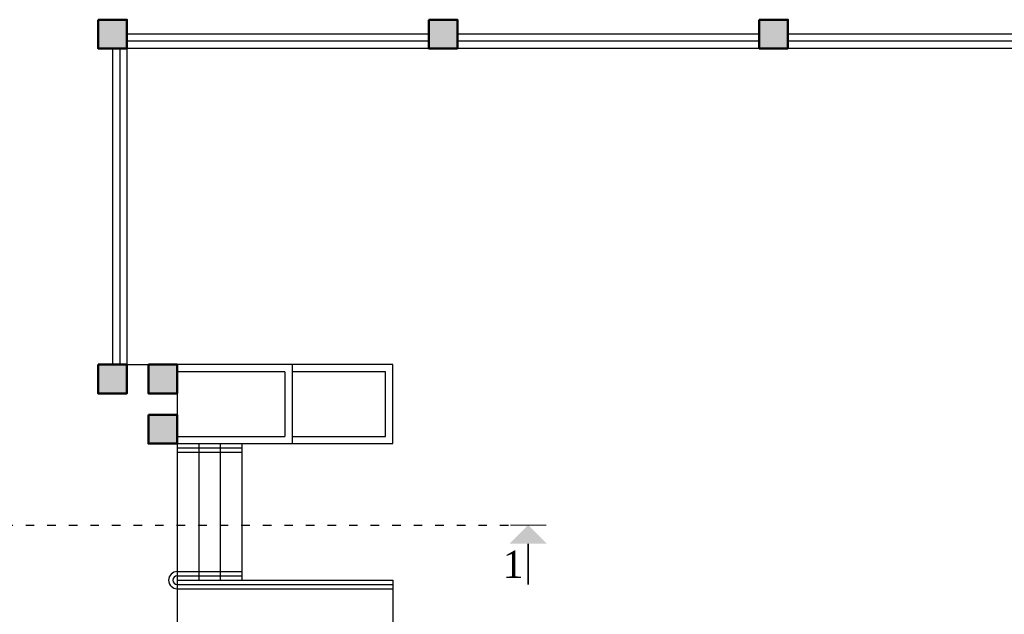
# Model space of a CAD drawing. Header units: millimetres. Extents: x 151654 to 877351, y 70322 to 154322.
# Tile 88 of 173: x 264880 to 278583, y 117664 to 125938. Entities that reach past the tile are written whole.
import ezdxf

# ---------------------------------------------------------------- set-up
doc = ezdxf.new("R2010")
doc.units = ezdxf.units.MM
doc.linetypes.add('ACAD_ISO03W100', pattern=[30, 12, -18])
doc.layers.add('kolonn', color=7, linetype='Continuous')
doc.styles.add('RomanS', font='times.ttf')

# ---------------------------------------------------------------- blocks, each defined once
blk = doc.blocks.new('ghsdd')
at = {"ltscale": 50, "true_color": 0x757575}
h = blk.add_hatch(color=8, dxfattribs=at)
h.paths.add_polyline_path([(0, 200), (-200, 200), (-200, 0), (0, 0)])
h.paths.add_polyline_path([(200, 0), (200, 200), (0, 200), (0, 0)])
h.paths.add_polyline_path([(0, 0), (-200, 0), (-200, -200), (0, -200)])
h.paths.add_polyline_path([(0, 0), (0, -200), (200, -200), (200, 0)])
at = {"lineweight": 50, "ltscale": 50}
blk.add_lwpolyline([(200, 200), (200, -200), (-200, -200), (-200, 200), (200, 200)], dxfattribs=at)

msp = doc.modelspace()

# ---------------------------------------------------------------- hatches: boundary and pattern name
msp.add_hatch(color=256).paths.add_polyline_path([(272214.7, 118648.3), (271957.3, 118905.6), (271700, 118648.3)])

# ---------------------------------------------------------------- linework, layer by layer
for p, q in [((270072.2, 121138.4), (267072.2, 121138.4)), ((270072.2, 120038.4), (270072.2, 121138.4)), ((268572.2, 121038.4), (267072.2, 121038.4)), ((269972.2, 121038.4), (268672.2, 121038.4)), ((269972.2, 120138.4), (269972.2, 121038.4)), ((267072.2, 120138.4), (268572.2, 120138.4)), ((268672.2, 120138.4), (269972.2, 120138.4)), ((267072.2, 120038.4), (270072.2, 120038.4)), ((267072.2, 118138.4), (270072.2, 118138.4)), ((270072.2, 118138.4), (270072.2, 115938.4))]:
    msp.add_line(p, q)
at = {"color": 1}
for p, q in [((267072.2, 119978.4), (267972.2, 119978.4)), ((267072.2, 119918.4), (267972.2, 119918.4)), ((267072.2, 118258.4), (267972.2, 118258.4)), ((267072.2, 118198.4), (267972.2, 118198.4)), ((267072.2, 118078.4), (270072.2, 118078.4)), ((267072.2, 118018.4), (270072.2, 118018.4))]:
    msp.add_line(p, q, dxfattribs=at)
at = {"color": 1, "linetype": 'ACAD_ISO03W100', "ltscale": 10}
msp.add_line((237663.4, 118905.6), (271707.3, 118905.6), dxfattribs=at)
at = {"lineweight": 30}
for points in [[(265972.2, 125538.4), (266372.2, 125538.4), (266372.2, 125938.4), (265972.2, 125938.4)], [(270572.2, 125538.4), (270972.2, 125538.4), (270972.2, 125938.4), (270572.2, 125938.4)], [(275172.2, 125538.4), (275572.2, 125538.4), (275572.2, 125938.4), (275172.2, 125938.4)], [(265972.2, 120738.4), (266372.2, 120738.4), (266372.2, 121138.4), (265972.2, 121138.4)], [(266672.2, 120738.4), (267072.2, 120738.4), (267072.2, 121138.4), (266672.2, 121138.4)], [(266672.2, 120038.4), (267072.2, 120038.4), (267072.2, 120438.4), (266672.2, 120438.4)]]:
    msp.add_lwpolyline(points, close=True, dxfattribs=at)
at = {"color": 1}
for points in [[(270572.2, 125738.4), (266372.2, 125738.4)], [(275172.2, 125738.4), (270972.2, 125738.4)], [(279772.2, 125738.4), (275572.2, 125738.4)], [(266172.2, 125538.4), (266172.2, 121138.4)], [(266272.2, 125538.4), (266272.2, 121138.4)], [(270572.2, 125638.4), (266372.2, 125638.4)], [(275172.2, 125638.4), (270972.2, 125638.4)], [(279772.2, 125638.4), (275572.2, 125638.4)]]:
    msp.add_lwpolyline(points, dxfattribs=at)
for points in [[(285972.2, 125538.4), (266372.2, 125538.4), (266372.2, 121138.4), (267072.2, 121138.4), (267072.2, 115938.4), (266372.2, 115938.4), (266372.2, 108538.4)], [(268672.2, 121138.4), (268672.2, 120038.4)], [(268572.2, 121038.4), (268572.2, 120138.4)], [(267372.2, 120038.4), (267372.2, 118138.4)], [(267672.2, 120038.4), (267672.2, 118138.4)], [(267972.2, 120038.4), (267972.2, 118138.4)]]:
    msp.add_lwpolyline(points)
for points, const_width in [([(272207.3, 118905.6), (271707.3, 118905.6)], 15), ([(271957.3, 118648.3), (271957.3, 118077.6)], 25)]:
    msp.add_lwpolyline(points, dxfattribs=dict(const_width=const_width))
for radius in [120, 60]:
    msp.add_arc((267072.2, 118138.4), radius, 90, 270, dxfattribs=at)

# ---------------------------------------------------------------- block references
at = {"layer": 'kolonn', "xscale": -1}
for p in [(266172.2, 125738.4), (270772.2, 125738.4), (275372.2, 125738.4), (266172.2, 120938.4), (266872.2, 120938.4), (266872.2, 120238.4)]:
    msp.add_blockref('ghsdd', p, dxfattribs=at)

# ---------------------------------------------------------------- texts
at = {"color": 1, "style": 'RomanS'}
msp.add_text('1', height=379.7, dxfattribs=at).set_placement((271604.4, 118170))

doc.saveas('drawing.dxf')
